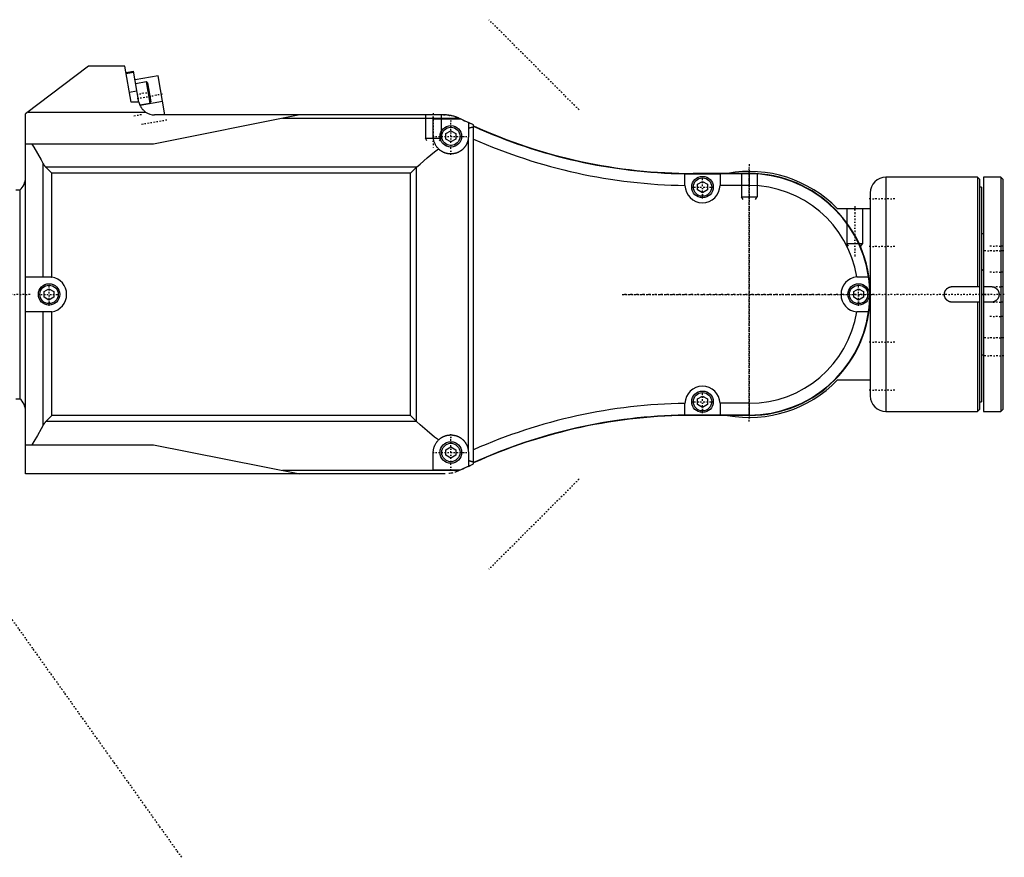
# Model space of a CAD drawing. Extents: x -202 to 415, y -1 to 644.
# Tile 3 of 3: x 163 to 415, y 426 to 640. Entities that reach past the tile are written whole.
import ezdxf

# ---------------------------------------------------------------- set-up
doc = ezdxf.new("R2010")
doc.units = 0
doc.linetypes.add('CENTER', pattern=[1.5, 0.45, -0.5, 0.05, -0.5])
for name, color, linetype in [('AM_0', 7, 'CONTINUOUS'), ('AM_10', 7, 'CONTINUOUS'), ('AM_7', 7, 'CENTER')]:
    doc.layers.add(name, color=color, linetype=linetype)

msp = doc.modelspace()

# ---------------------------------------------------------------- linework, layer by layer
at = {"layer": 'AM_0', "color": 7, "linetype": 'CONTINUOUS'}
for p, q in [((180.63, 628.5), (164.5, 616.24)), ((189.91, 628.5), (180.63, 628.5)), ((191.55, 619.23), (189.91, 628.5)), ((190.21, 626.82), (192.17, 627.16)), ((190.25, 626.6), (192.21, 626.94)), ((193.57, 619.23), (192.17, 627.16)), ((198.47, 626), (192.56, 624.96)), ((200.23, 616), (198.47, 626)), ((195.39, 624.43), (192.73, 623.96)), ((195.74, 624.19), (195.39, 624.43)), ((195.39, 624.43), (196.35, 619.01)), ((195.74, 624.19), (196.59, 619.36)), ((191.09, 621.83), (193.05, 622.18)), ((193.63, 619.23), (191.55, 619.23)), ((193.82, 618.57), (196.35, 619.01)), ((199.63, 619.41), (193.89, 618.39)), ((196.35, 619.01), (196.59, 619.36)), ((164.5, 524), (164.5, 616.24)), ((165.15, 616.73), (195.25, 616.73)), ((234.81, 616), (197.31, 608.5)), ((271.62, 616), (197.56, 616)), ((275.75, 615.11), (230.38, 615.11)), ((269, 615.01), (276, 615.01)), ((269, 610.5), (269, 615.01)), ((275.49, 615.22), (276.07, 614.98)), ((276.07, 614.98), (278.5, 613.83)), ((279.33, 613.44), (278, 614.06)), ((278, 614.06), (278, 610.5)), ((279.33, 526.56), (279.33, 613.44)), ((272.25, 611.22), (273.5, 611.94)), ((272.25, 609.78), (272.25, 611.22)), ((273.5, 611.94), (274.75, 611.22)), ((274.75, 611.22), (274.75, 609.78)), ((197.31, 608.5), (164.5, 608.5)), ((273.5, 609.06), (272.25, 609.78)), ((274.75, 609.78), (273.5, 609.06)), ((277.94, 609.74), (277.94, 530.26)), ((168.94, 603.63), (168.94, 574.5)), ((264.71, 602.59), (169.69, 602.59)), ((169.69, 602.59), (171.22, 601.06)), ((263.18, 601.06), (171.22, 601.06)), ((171.22, 574.45), (171.22, 601.06)), ((263.18, 601.06), (264.62, 602.5)), ((263.18, 538.94), (263.18, 601.06)), ((264.62, 602.5), (264.62, 537.5)), ((333.5, 597.92), (333.5, 600.92)), ((335.57, 601), (335.57, 600.91)), ((350, 601), (335.57, 601)), ((335.57, 600.91), (342.5, 600.91)), ((342.5, 600.91), (342.5, 597.9)), ((350, 600.9), (342.5, 600.9)), ((350, 601), (350, 597.9)), ((336.75, 598.22), (338, 598.94)), ((336.75, 596.78), (336.75, 598.22)), ((338, 598.94), (339.25, 598.22)), ((339.25, 598.22), (339.25, 596.78)), ((408.5, 600), (385, 600)), ((385, 600), (385, 540)), ((409, 599.5), (408.5, 600)), ((408.5, 600), (408.5, 572)), ((409, 599.5), (409, 540.5)), ((414.5, 600), (410, 600)), ((410, 600), (410, 540)), ((415, 599.5), (414.5, 600)), ((414.5, 600), (414.5, 540)), ((415, 599.5), (415, 540.5)), ((163, 596.75), (162, 596.75)), ((163, 596.75), (163, 543.25)), ((338, 596.06), (336.75, 596.78)), ((339.25, 596.78), (338, 596.06)), ((350, 597.9), (342.5, 597.9)), ((381, 596), (381, 544)), ((409.5, 597.5), (409, 597.5)), ((409.5, 597.5), (409.5, 542.5)), ((372.54, 592), (381, 592)), ((410, 585.5), (409.5, 585.5)), ((410, 576.5), (409.5, 576)), ((164.5, 574.5), (170.53, 574.5)), ((378, 574.5), (380.58, 574.5)), ((169.25, 570.72), (170.5, 571.44)), ((169.25, 569.28), (169.25, 570.72)), ((170.5, 571.44), (171.75, 570.72)), ((171.75, 570.72), (171.75, 569.28)), ((376.75, 570.72), (378, 571.44)), ((376.75, 569.28), (376.75, 570.72)), ((378, 571.44), (379.25, 570.72)), ((379.25, 570.72), (379.25, 569.28)), ((402, 572), (409, 572)), ((410, 572), (412, 572)), ((170.5, 568.56), (169.25, 569.28)), ((171.75, 569.28), (170.5, 568.56)), ((378, 568.56), (376.75, 569.28)), ((379.25, 569.28), (378, 568.56)), ((409, 568), (402, 568)), ((408.5, 568), (408.5, 540)), ((412, 568), (410, 568)), ((170.53, 565.5), (164.5, 565.5)), ((168.94, 565.5), (168.94, 536.37)), ((171.22, 538.94), (171.22, 565.55)), ((380.58, 565.5), (378, 565.5)), ((409.5, 554.5), (410, 554.5)), ((381, 548), (372.54, 548)), ((162, 543.25), (163, 543.25)), ((336.75, 543.22), (338, 543.94)), ((336.75, 541.78), (336.75, 543.22)), ((338, 543.94), (339.25, 543.22)), ((339.25, 543.22), (339.25, 541.78)), ((333.5, 539.08), (333.5, 542.08)), ((338, 541.06), (336.75, 541.78)), ((339.25, 541.78), (338, 541.06)), ((350, 542.1), (342.5, 542.1)), ((342.5, 542.1), (342.5, 539.09)), ((350, 542.1), (350, 539)), ((408.5, 540), (409, 540.5)), ((409, 542.5), (409.5, 542.5)), ((414.5, 540), (415, 540.5)), ((171.22, 538.94), (169.69, 537.41)), ((263.18, 538.94), (171.22, 538.94)), ((264.62, 537.5), (263.18, 538.94)), ((335.57, 539.09), (335.57, 539)), ((342.5, 539.09), (335.57, 539.09)), ((350, 539), (335.57, 539)), ((350, 539.1), (342.5, 539.1)), ((385, 540), (408.5, 540)), ((410, 540), (414.5, 540)), ((264.71, 537.41), (169.69, 537.41)), ((164.5, 531.5), (197.31, 531.5)), ((197.31, 531.5), (234.81, 524)), ((272.25, 530.22), (273.5, 530.94)), ((272.25, 528.78), (272.25, 530.22)), ((273.5, 530.94), (274.75, 530.22)), ((274.75, 530.22), (274.75, 528.78)), ((269, 524.99), (269, 529.5)), ((273.5, 528.06), (272.25, 528.78)), ((274.75, 528.78), (273.5, 528.06)), ((278, 529.5), (278, 525.94)), ((276, 524.99), (269, 524.99)), ((276.07, 525.02), (275.49, 524.78)), ((278.48, 526.16), (276.07, 525.02)), ((278, 525.94), (279.33, 526.56)), ((271.62, 524), (164.5, 524)), ((275.75, 524.89), (230.38, 524.89))]:
    msp.add_line(p, q, dxfattribs=at)
for points in [[(195.25, 616.73, 0), (195.17, 616.79, 0), (195.02, 616.91, 0), (194.88, 617.03, 0), (194.81, 617.09, 0), (194.75, 617.15, 0), (194.62, 617.28, 0), (194.51, 617.41, 0), (194.4, 617.55, 0), (194.29, 617.69, 0), (194.2, 617.83, 0), (194.15, 617.9, 0), (194.11, 617.97, 0), (194.03, 618.12, 0), (193.95, 618.26, 0), (193.88, 618.41, 0), (193.82, 618.56, 0), (193.77, 618.71, 0), (193.74, 618.79, 0), (193.72, 618.86, 0), (193.68, 619.01, 0), (193.65, 619.16, 0), (193.63, 619.23, 0)], [(275.49, 615.22, 0), (275.39, 615.26, 0), (275.18, 615.35, 0), (274.96, 615.43, 0), (274.86, 615.46, 0), (274.75, 615.5, 0), (274.53, 615.57, 0), (274.31, 615.63, 0), (274.1, 615.69, 0), (273.88, 615.74, 0), (273.66, 615.79, 0), (273.55, 615.81, 0), (273.44, 615.83, 0), (273.22, 615.87, 0), (273, 615.9, 0), (272.78, 615.93, 0), (272.57, 615.96, 0), (272.35, 615.97, 0), (272.25, 615.98, 0), (272.14, 615.99, 0), (271.93, 616, 0), (271.73, 616, 0), (271.62, 616, 0)], [(271.62, 616, 0), (271.7, 616, 0), (271.85, 616, 0), (272, 615.99, 0), (272.08, 615.99, 0)], [(272.92, 615.92, 0), (272.97, 615.91, 0), (273.08, 615.89, 0), (273.18, 615.88, 0), (273.23, 615.87, 0)], [(274.52, 615.57, 0), (274.68, 615.52, 0), (275.01, 615.41, 0), (275.33, 615.29, 0), (275.49, 615.22, 0)], [(278, 612.52, 0), (278.03, 612.54, 0), (278.1, 612.58, 0), (278.17, 612.61, 0), (278.2, 612.63, 0), (278.24, 612.64, 0), (278.31, 612.67, 0), (278.38, 612.7, 0), (278.45, 612.73, 0), (278.52, 612.76, 0), (278.6, 612.78, 0), (278.63, 612.79, 0), (278.67, 612.8, 0), (278.75, 612.82, 0), (278.82, 612.84, 0), (278.9, 612.85, 0), (278.98, 612.86, 0), (279.06, 612.87, 0), (279.1, 612.88, 0), (279.13, 612.88, 0), (279.21, 612.89, 0), (279.29, 612.89, 0), (279.33, 612.89, 0)], [(166.1, 608.5, 0), (166.6, 607.71, 0), (167.57, 606.11, 0), (168.49, 604.47, 0), (168.94, 603.63, 0)], [(270.34, 607.29, 0), (270.27, 607.37, 0), (270.13, 607.52, 0), (269.99, 607.68, 0), (269.93, 607.76, 0), (269.87, 607.84, 0), (269.75, 608.01, 0), (269.64, 608.19, 0), (269.54, 608.36, 0), (269.45, 608.55, 0), (269.36, 608.73, 0), (269.32, 608.82, 0), (269.29, 608.92, 0), (269.22, 609.1, 0), (269.17, 609.29, 0), (269.12, 609.48, 0), (269.08, 609.67, 0), (269.05, 609.86, 0), (269.03, 609.95, 0), (269.02, 610.04, 0), (269.01, 610.23, 0), (269, 610.41, 0), (269, 610.5, 0)], [(277.94, 609.74, 0), (277.93, 609.69, 0), (277.91, 609.61, 0), (277.89, 609.52, 0), (277.88, 609.47, 0), (277.87, 609.43, 0), (277.85, 609.34, 0), (277.82, 609.25, 0), (277.8, 609.17, 0), (277.77, 609.08, 0), (277.74, 608.99, 0), (277.72, 608.95, 0), (277.71, 608.91, 0), (277.68, 608.82, 0), (277.64, 608.74, 0), (277.61, 608.66, 0), (277.57, 608.57, 0), (277.53, 608.49, 0), (277.51, 608.45, 0), (277.49, 608.41, 0), (277.44, 608.33, 0), (277.4, 608.25, 0), (277.38, 608.21, 0), (277.35, 608.17, 0), (277.3, 608.1, 0), (277.26, 608.02, 0), (277.23, 607.98, 0), (277.2, 607.95, 0), (277.15, 607.87, 0), (277.1, 607.8, 0), (277.04, 607.73, 0), (276.99, 607.66, 0), (276.93, 607.59, 0), (276.9, 607.55, 0), (276.87, 607.52, 0), (276.81, 607.45, 0), (276.75, 607.38, 0), (276.68, 607.32, 0), (276.62, 607.25, 0), (276.55, 607.19, 0), (276.52, 607.16, 0), (276.48, 607.13, 0), (276.42, 607.07, 0), (276.35, 607.01, 0), (276.28, 606.96, 0), (276.2, 606.9, 0), (276.13, 606.85, 0), (276.09, 606.82, 0), (276.06, 606.8, 0), (275.98, 606.75, 0), (275.9, 606.7, 0), (275.83, 606.65, 0), (275.75, 606.6, 0), (275.67, 606.56, 0), (275.63, 606.54, 0), (275.59, 606.51, 0), (275.51, 606.47, 0), (275.43, 606.43, 0), (275.34, 606.4, 0), (275.26, 606.36, 0), (275.18, 606.32, 0), (275.14, 606.31, 0), (275.09, 606.29, 0), (275.01, 606.26, 0), (274.92, 606.23, 0), (274.88, 606.22, 0), (274.84, 606.2, 0), (274.75, 606.18, 0), (274.66, 606.15, 0), (274.62, 606.14, 0), (274.57, 606.13, 0), (274.48, 606.11, 0), (274.4, 606.09, 0), (274.31, 606.07, 0), (274.22, 606.06, 0), (274.13, 606.04, 0), (274.08, 606.04, 0), (274.04, 606.03, 0), (273.95, 606.02, 0), (273.86, 606.01, 0), (273.77, 606.01, 0), (273.68, 606, 0), (273.58, 606, 0), (273.54, 606, 0), (273.49, 606, 0), (273.4, 606, 0), (273.31, 606, 0), (273.22, 606.01, 0), (273.13, 606.02, 0), (273.04, 606.02, 0), (273, 606.03, 0), (272.95, 606.03, 0), (272.86, 606.05, 0), (272.77, 606.06, 0), (272.68, 606.08, 0), (272.59, 606.09, 0), (272.5, 606.11, 0), (272.46, 606.12, 0), (272.42, 606.13, 0), (272.33, 606.16, 0), (272.24, 606.18, 0), (272.15, 606.21, 0), (272.07, 606.23, 0), (271.98, 606.26, 0), (271.94, 606.28, 0), (271.9, 606.3, 0), (271.81, 606.33, 0), (271.73, 606.36, 0), (271.69, 606.38, 0), (271.64, 606.4, 0), (271.56, 606.44, 0), (271.48, 606.48, 0), (271.44, 606.5, 0), (271.4, 606.52, 0), (271.32, 606.56, 0), (271.24, 606.61, 0), (271.16, 606.65, 0), (271.09, 606.7, 0), (271.01, 606.75, 0), (270.97, 606.78, 0), (270.93, 606.8, 0), (270.86, 606.86, 0), (270.79, 606.91, 0), (270.72, 606.96, 0), (270.65, 607.02, 0), (270.58, 607.08, 0), (270.54, 607.11, 0), (270.51, 607.14, 0), (270.44, 607.2, 0), (270.37, 607.26, 0), (270.34, 607.29, 0)], [(278, 610.5, 0), (278, 610.37, 0), (277.98, 610.12, 0), (277.96, 609.87, 0), (277.94, 609.74, 0)], [(264.71, 602.59, 0), (265.6, 603.39, 0), (267.43, 604.98, 0), (269.35, 606.53, 0), (270.34, 607.29, 0)], [(168.94, 603.63, 0), (168.96, 603.6, 0), (168.99, 603.54, 0), (169.03, 603.48, 0), (169.05, 603.45, 0), (169.06, 603.42, 0), (169.1, 603.35, 0), (169.14, 603.29, 0), (169.18, 603.23, 0), (169.22, 603.18, 0), (169.26, 603.12, 0), (169.28, 603.09, 0), (169.3, 603.06, 0), (169.34, 603, 0), (169.38, 602.95, 0), (169.42, 602.89, 0), (169.47, 602.83, 0), (169.52, 602.78, 0), (169.54, 602.75, 0), (169.57, 602.72, 0), (169.62, 602.67, 0), (169.67, 602.61, 0), (169.69, 602.59, 0)], [(264.62, 602.5, 0), (264.63, 602.51, 0), (264.67, 602.54, 0), (264.7, 602.57, 0), (264.71, 602.59, 0)], [(350, 601, 0), (350.01, 601, 0), (350.04, 601, 0), (350.07, 601, 0), (350.08, 601, 0), (350.1, 601, 0), (350.12, 601, 0), (350.15, 601, 0), (350.18, 601, 0), (350.21, 601, 0), (350.24, 601, 0), (350.25, 601, 0), (350.27, 601, 0), (350.29, 601, 0), (350.32, 601, 0), (350.35, 601, 0), (350.38, 601, 0), (350.41, 601, 0), (350.42, 601, 0), (350.43, 601, 0), (350.46, 601, 0), (350.49, 601, 0), (350.5, 601, 0), (350.52, 601, 0), (350.55, 601, 0), (350.57, 600.99, 0), (350.59, 600.99, 0), (350.6, 600.99, 0), (350.63, 600.99, 0), (350.66, 600.99, 0), (350.68, 600.99, 0), (350.71, 600.99, 0), (350.74, 600.99, 0), (350.75, 600.99, 0), (350.76, 600.99, 0), (350.79, 600.99, 0), (350.82, 600.99, 0), (350.84, 600.99, 0), (350.87, 600.99, 0), (350.89, 600.99, 0), (350.91, 600.99, 0), (350.92, 600.99, 0), (350.95, 600.99, 0), (350.97, 600.98, 0), (351, 600.98, 0), (351.02, 600.98, 0), (351.04, 600.98, 0), (351.06, 600.98, 0), (351.07, 600.98, 0), (351.09, 600.98, 0), (351.12, 600.98, 0), (351.14, 600.98, 0), (351.16, 600.98, 0), (351.18, 600.98, 0), (351.19, 600.98, 0), (351.21, 600.98, 0), (351.23, 600.98, 0), (351.25, 600.97, 0), (351.27, 600.97, 0), (351.29, 600.97, 0), (351.31, 600.97, 0), (351.32, 600.97, 0), (351.33, 600.97, 0), (351.35, 600.97, 0), (351.37, 600.97, 0), (351.38, 600.97, 0), (351.39, 600.97, 0), (351.41, 600.97, 0), (351.43, 600.97, 0), (351.44, 600.97, 0), (351.45, 600.97, 0), (351.46, 600.97, 0), (351.48, 600.96, 0), (351.5, 600.96, 0), (351.52, 600.96, 0), (351.53, 600.96, 0), (351.54, 600.96, 0), (351.55, 600.96, 0), (351.57, 600.96, 0), (351.58, 600.96, 0), (351.6, 600.96, 0), (351.62, 600.96, 0), (351.63, 600.96, 0), (351.64, 600.96, 0), (351.65, 600.96, 0), (351.66, 600.96, 0), (351.68, 600.95, 0), (351.69, 600.95, 0), (351.7, 600.95, 0), (351.72, 600.95, 0), (351.72, 600.95, 0), (351.73, 600.95, 0), (351.74, 600.95, 0), (351.75, 600.95, 0), (351.77, 600.95, 0), (351.78, 600.95, 0), (351.79, 600.95, 0), (351.79, 600.95, 0), (351.8, 600.95, 0), (351.81, 600.95, 0), (351.82, 600.95, 0), (351.83, 600.95, 0), (351.84, 600.95, 0), (351.85, 600.94, 0), (351.85, 600.94, 0), (351.86, 600.94, 0), (351.86, 600.94, 0), (351.87, 600.94, 0), (351.88, 600.94, 0), (351.88, 600.94, 0), (351.89, 600.94, 0), (351.89, 600.94, 0), (351.9, 600.94, 0), (351.9, 600.94, 0), (351.9, 600.94, 0), (351.91, 600.94, 0), (351.91, 600.94, 0), (351.92, 600.94, 0), (351.92, 600.94, 0), (351.92, 600.94, 0), (351.93, 600.94, 0), (351.93, 600.94, 0), (351.93, 600.94, 0), (351.93, 600.94, 0), (351.94, 600.94, 0), (351.94, 600.94, 0), (351.94, 600.94, 0), (351.94, 600.94, 0), (351.94, 600.94, 0), (351.94, 600.94, 0), (351.94, 600.94, 0)], [(170.53, 574.5, 0), (170.55, 574.5, 0), (170.59, 574.5, 0), (170.63, 574.5, 0), (170.65, 574.5, 0), (170.67, 574.5, 0), (170.7, 574.5, 0), (170.74, 574.49, 0), (170.78, 574.49, 0), (170.82, 574.49, 0), (170.86, 574.49, 0), (170.88, 574.49, 0), (170.9, 574.48, 0), (170.94, 574.48, 0), (170.97, 574.48, 0), (171.01, 574.47, 0), (171.05, 574.47, 0), (171.09, 574.47, 0), (171.11, 574.46, 0), (171.13, 574.46, 0), (171.17, 574.45, 0), (171.2, 574.45, 0), (171.22, 574.45, 0)], [(377.54, 574.48, 0), (377.62, 574.48, 0), (377.77, 574.49, 0), (377.92, 574.5, 0), (378, 574.5, 0)], [(400, 570, 0), (400, 570.01, 0), (400, 570.04, 0), (400, 570.07, 0), (400, 570.08, 0), (400, 570.1, 0), (400, 570.13, 0), (400.01, 570.16, 0), (400.01, 570.18, 0), (400.01, 570.21, 0), (400.01, 570.24, 0), (400.02, 570.26, 0), (400.02, 570.27, 0), (400.02, 570.3, 0), (400.03, 570.33, 0), (400.03, 570.36, 0), (400.04, 570.38, 0), (400.04, 570.41, 0), (400.05, 570.43, 0), (400.05, 570.44, 0), (400.06, 570.47, 0), (400.06, 570.5, 0), (400.07, 570.51, 0), (400.07, 570.53, 0), (400.08, 570.56, 0), (400.09, 570.58, 0), (400.09, 570.6, 0), (400.1, 570.61, 0), (400.11, 570.64, 0), (400.12, 570.67, 0), (400.13, 570.7, 0), (400.14, 570.72, 0), (400.15, 570.75, 0), (400.15, 570.77, 0), (400.16, 570.78, 0), (400.17, 570.81, 0), (400.18, 570.83, 0), (400.19, 570.86, 0), (400.21, 570.89, 0), (400.22, 570.91, 0), (400.23, 570.93, 0), (400.23, 570.94, 0), (400.25, 570.97, 0), (400.26, 570.99, 0), (400.28, 571.02, 0), (400.29, 571.04, 0), (400.31, 571.07, 0), (400.32, 571.08, 0), (400.32, 571.09, 0), (400.34, 571.12, 0), (400.36, 571.14, 0), (400.37, 571.16, 0), (400.39, 571.19, 0), (400.41, 571.21, 0), (400.42, 571.22, 0), (400.43, 571.23, 0), (400.44, 571.26, 0), (400.46, 571.28, 0), (400.48, 571.3, 0), (400.5, 571.32, 0), (400.52, 571.34, 0), (400.53, 571.35, 0), (400.54, 571.36, 0), (400.56, 571.38, 0), (400.58, 571.4, 0), (400.59, 571.41, 0), (400.6, 571.42, 0), (400.62, 571.44, 0), (400.64, 571.46, 0), (400.65, 571.47, 0), (400.66, 571.48, 0), (400.68, 571.5, 0), (400.7, 571.52, 0), (400.72, 571.54, 0), (400.74, 571.56, 0), (400.77, 571.57, 0), (400.78, 571.58, 0), (400.79, 571.59, 0), (400.81, 571.61, 0), (400.84, 571.63, 0), (400.86, 571.64, 0), (400.88, 571.66, 0), (400.91, 571.68, 0), (400.92, 571.68, 0), (400.93, 571.69, 0), (400.96, 571.71, 0), (400.98, 571.72, 0), (401.01, 571.74, 0), (401.03, 571.75, 0), (401.06, 571.77, 0), (401.07, 571.77, 0), (401.09, 571.78, 0), (401.11, 571.79, 0), (401.14, 571.81, 0), (401.17, 571.82, 0), (401.19, 571.83, 0), (401.22, 571.84, 0), (401.23, 571.85, 0), (401.25, 571.85, 0), (401.28, 571.86, 0), (401.3, 571.87, 0), (401.33, 571.88, 0), (401.36, 571.89, 0), (401.39, 571.9, 0), (401.4, 571.91, 0), (401.42, 571.91, 0), (401.44, 571.92, 0), (401.47, 571.93, 0), (401.49, 571.93, 0), (401.5, 571.94, 0), (401.53, 571.94, 0), (401.56, 571.95, 0), (401.57, 571.95, 0), (401.59, 571.96, 0), (401.62, 571.96, 0), (401.64, 571.97, 0), (401.67, 571.97, 0), (401.7, 571.98, 0), (401.73, 571.98, 0), (401.74, 571.98, 0), (401.76, 571.99, 0), (401.79, 571.99, 0), (401.82, 571.99, 0), (401.84, 571.99, 0), (401.87, 572, 0), (401.9, 572, 0), (401.92, 572, 0), (401.93, 572, 0), (401.96, 572, 0), (401.99, 572, 0), (402, 572, 0)], [(412, 572, 0), (412.03, 572, 0), (412.08, 572, 0), (412.14, 572, 0), (412.17, 571.99, 0), (412.2, 571.99, 0), (412.26, 571.98, 0), (412.31, 571.98, 0), (412.37, 571.97, 0), (412.43, 571.95, 0), (412.48, 571.94, 0), (412.51, 571.93, 0), (412.54, 571.93, 0), (412.6, 571.91, 0), (412.65, 571.89, 0), (412.71, 571.87, 0), (412.77, 571.85, 0), (412.82, 571.82, 0), (412.85, 571.81, 0), (412.87, 571.8, 0), (412.93, 571.77, 0), (412.98, 571.74, 0), (413, 571.73, 0), (413.03, 571.71, 0), (413.08, 571.68, 0), (413.13, 571.65, 0), (413.15, 571.63, 0), (413.18, 571.62, 0), (413.22, 571.58, 0), (413.27, 571.55, 0), (413.31, 571.51, 0), (413.35, 571.47, 0), (413.39, 571.43, 0), (413.41, 571.41, 0), (413.43, 571.39, 0), (413.47, 571.35, 0), (413.51, 571.31, 0), (413.55, 571.27, 0), (413.58, 571.22, 0), (413.62, 571.18, 0), (413.63, 571.15, 0), (413.65, 571.13, 0), (413.68, 571.08, 0), (413.71, 571.03, 0), (413.74, 570.98, 0), (413.77, 570.93, 0), (413.8, 570.87, 0), (413.81, 570.85, 0), (413.82, 570.82, 0), (413.85, 570.77, 0), (413.87, 570.71, 0), (413.89, 570.65, 0), (413.91, 570.6, 0), (413.93, 570.54, 0), (413.93, 570.51, 0), (413.94, 570.48, 0), (413.95, 570.43, 0), (413.97, 570.37, 0), (413.98, 570.31, 0), (413.98, 570.26, 0), (413.99, 570.2, 0), (413.99, 570.17, 0), (414, 570.14, 0), (414, 570.08, 0), (414, 570.03, 0), (414, 570, 0), (414, 569.97, 0), (414, 569.92, 0), (414, 569.86, 0), (413.99, 569.83, 0), (413.99, 569.8, 0), (413.98, 569.74, 0), (413.98, 569.69, 0), (413.97, 569.63, 0), (413.95, 569.57, 0), (413.94, 569.52, 0), (413.93, 569.49, 0), (413.93, 569.46, 0), (413.91, 569.4, 0), (413.89, 569.35, 0), (413.87, 569.29, 0), (413.85, 569.23, 0), (413.82, 569.18, 0), (413.81, 569.15, 0), (413.8, 569.13, 0), (413.77, 569.07, 0), (413.74, 569.02, 0), (413.71, 568.97, 0), (413.68, 568.92, 0), (413.65, 568.87, 0), (413.63, 568.85, 0), (413.62, 568.82, 0), (413.58, 568.78, 0), (413.55, 568.73, 0), (413.51, 568.69, 0), (413.47, 568.65, 0), (413.43, 568.61, 0), (413.41, 568.59, 0), (413.39, 568.57, 0), (413.35, 568.53, 0), (413.31, 568.49, 0), (413.27, 568.45, 0), (413.22, 568.42, 0), (413.18, 568.38, 0), (413.15, 568.37, 0), (413.13, 568.35, 0), (413.08, 568.32, 0), (413.03, 568.29, 0), (413, 568.27, 0), (412.98, 568.26, 0), (412.93, 568.23, 0), (412.87, 568.2, 0), (412.85, 568.19, 0), (412.82, 568.18, 0), (412.77, 568.15, 0), (412.71, 568.13, 0), (412.65, 568.11, 0), (412.6, 568.09, 0), (412.54, 568.07, 0), (412.51, 568.07, 0), (412.48, 568.06, 0), (412.43, 568.05, 0), (412.37, 568.03, 0), (412.31, 568.02, 0), (412.26, 568.02, 0), (412.2, 568.01, 0), (412.17, 568.01, 0), (412.14, 568, 0), (412.08, 568, 0), (412.03, 568, 0), (412, 568, 0)], [(402, 568, 0), (401.99, 568, 0), (401.96, 568, 0), (401.93, 568, 0), (401.92, 568, 0), (401.9, 568, 0), (401.87, 568, 0), (401.84, 568.01, 0), (401.82, 568.01, 0), (401.79, 568.01, 0), (401.76, 568.01, 0), (401.74, 568.02, 0), (401.73, 568.02, 0), (401.7, 568.02, 0), (401.67, 568.03, 0), (401.64, 568.03, 0), (401.62, 568.04, 0), (401.59, 568.04, 0), (401.57, 568.05, 0), (401.56, 568.05, 0), (401.53, 568.06, 0), (401.5, 568.06, 0), (401.49, 568.07, 0), (401.47, 568.07, 0), (401.44, 568.08, 0), (401.42, 568.09, 0), (401.4, 568.09, 0), (401.39, 568.1, 0), (401.36, 568.11, 0), (401.33, 568.12, 0), (401.3, 568.13, 0), (401.28, 568.14, 0), (401.25, 568.15, 0), (401.23, 568.15, 0), (401.22, 568.16, 0), (401.19, 568.17, 0), (401.17, 568.18, 0), (401.14, 568.19, 0), (401.11, 568.21, 0), (401.09, 568.22, 0), (401.07, 568.23, 0), (401.06, 568.23, 0), (401.03, 568.25, 0), (401.01, 568.26, 0), (400.98, 568.28, 0), (400.96, 568.29, 0), (400.93, 568.31, 0), (400.92, 568.32, 0), (400.91, 568.32, 0), (400.88, 568.34, 0), (400.86, 568.36, 0), (400.84, 568.37, 0), (400.81, 568.39, 0), (400.79, 568.41, 0), (400.78, 568.42, 0), (400.77, 568.43, 0), (400.74, 568.44, 0), (400.72, 568.46, 0), (400.7, 568.48, 0), (400.68, 568.5, 0), (400.66, 568.52, 0), (400.65, 568.53, 0), (400.64, 568.54, 0), (400.62, 568.56, 0), (400.6, 568.58, 0), (400.59, 568.59, 0), (400.58, 568.6, 0), (400.56, 568.62, 0), (400.54, 568.64, 0), (400.53, 568.65, 0), (400.52, 568.66, 0), (400.5, 568.68, 0), (400.48, 568.7, 0), (400.46, 568.72, 0), (400.44, 568.74, 0), (400.43, 568.77, 0), (400.42, 568.78, 0), (400.41, 568.79, 0), (400.39, 568.81, 0), (400.37, 568.84, 0), (400.36, 568.86, 0), (400.34, 568.88, 0), (400.32, 568.91, 0), (400.32, 568.92, 0), (400.31, 568.93, 0), (400.29, 568.96, 0), (400.28, 568.98, 0), (400.26, 569.01, 0), (400.25, 569.03, 0), (400.23, 569.06, 0), (400.23, 569.07, 0), (400.22, 569.09, 0), (400.21, 569.11, 0), (400.19, 569.14, 0), (400.18, 569.17, 0), (400.17, 569.19, 0), (400.16, 569.22, 0), (400.15, 569.23, 0), (400.15, 569.25, 0), (400.14, 569.28, 0), (400.13, 569.3, 0), (400.12, 569.33, 0), (400.11, 569.36, 0), (400.1, 569.39, 0), (400.09, 569.4, 0), (400.09, 569.42, 0), (400.08, 569.44, 0), (400.07, 569.47, 0), (400.07, 569.49, 0), (400.06, 569.5, 0), (400.06, 569.53, 0), (400.05, 569.56, 0), (400.05, 569.57, 0), (400.04, 569.59, 0), (400.04, 569.62, 0), (400.03, 569.64, 0), (400.03, 569.67, 0), (400.02, 569.7, 0), (400.02, 569.73, 0), (400.02, 569.74, 0), (400.01, 569.76, 0), (400.01, 569.79, 0), (400.01, 569.82, 0), (400.01, 569.84, 0), (400, 569.87, 0), (400, 569.9, 0), (400, 569.92, 0), (400, 569.93, 0), (400, 569.96, 0), (400, 569.99, 0), (400, 570, 0)], [(171.22, 565.55, 0), (171.2, 565.55, 0), (171.17, 565.55, 0), (171.13, 565.54, 0), (171.11, 565.54, 0), (171.09, 565.53, 0), (171.05, 565.53, 0), (171.01, 565.53, 0), (170.97, 565.52, 0), (170.94, 565.52, 0), (170.9, 565.52, 0), (170.88, 565.51, 0), (170.86, 565.51, 0), (170.82, 565.51, 0), (170.78, 565.51, 0), (170.74, 565.51, 0), (170.7, 565.5, 0), (170.67, 565.5, 0), (170.65, 565.5, 0), (170.63, 565.5, 0), (170.59, 565.5, 0), (170.55, 565.5, 0), (170.53, 565.5, 0)], [(378, 565.5, 0), (377.92, 565.5, 0), (377.77, 565.51, 0), (377.62, 565.52, 0), (377.54, 565.52, 0)], [(168.94, 536.37, 0), (168.49, 535.53, 0), (167.57, 533.89, 0), (166.6, 532.29, 0), (166.1, 531.5, 0)], [(169.69, 537.41, 0), (169.67, 537.39, 0), (169.62, 537.33, 0), (169.57, 537.28, 0), (169.54, 537.25, 0), (169.52, 537.22, 0), (169.47, 537.17, 0), (169.42, 537.11, 0), (169.38, 537.05, 0), (169.34, 537, 0), (169.3, 536.94, 0), (169.28, 536.91, 0), (169.26, 536.88, 0), (169.22, 536.82, 0), (169.18, 536.77, 0), (169.14, 536.71, 0), (169.1, 536.65, 0), (169.06, 536.58, 0), (169.05, 536.55, 0), (169.03, 536.52, 0), (168.99, 536.46, 0), (168.96, 536.4, 0), (168.94, 536.37, 0)], [(264.71, 537.41, 0), (264.7, 537.43, 0), (264.67, 537.46, 0), (264.63, 537.49, 0), (264.62, 537.5, 0)], [(270.34, 532.71, 0), (269.35, 533.47, 0), (267.43, 535.02, 0), (265.6, 536.61, 0), (264.71, 537.41, 0)], [(269, 529.5, 0), (269, 529.59, 0), (269.01, 529.77, 0), (269.02, 529.96, 0), (269.03, 530.05, 0), (269.05, 530.14, 0), (269.08, 530.33, 0), (269.12, 530.52, 0), (269.17, 530.71, 0), (269.22, 530.9, 0), (269.29, 531.08, 0), (269.32, 531.18, 0), (269.36, 531.27, 0), (269.45, 531.45, 0), (269.54, 531.64, 0), (269.64, 531.81, 0), (269.75, 531.99, 0), (269.87, 532.16, 0), (269.93, 532.24, 0), (269.99, 532.32, 0), (270.13, 532.48, 0), (270.27, 532.63, 0), (270.34, 532.71, 0)], [(270.34, 532.71, 0), (270.37, 532.74, 0), (270.44, 532.8, 0), (270.51, 532.86, 0), (270.54, 532.89, 0), (270.58, 532.92, 0), (270.65, 532.98, 0), (270.72, 533.04, 0), (270.79, 533.09, 0), (270.86, 533.14, 0), (270.93, 533.2, 0), (270.97, 533.22, 0), (271.01, 533.25, 0), (271.09, 533.3, 0), (271.16, 533.35, 0), (271.24, 533.39, 0), (271.32, 533.44, 0), (271.4, 533.48, 0), (271.44, 533.5, 0), (271.48, 533.52, 0), (271.56, 533.56, 0), (271.64, 533.6, 0), (271.69, 533.62, 0), (271.73, 533.64, 0), (271.81, 533.67, 0), (271.9, 533.7, 0), (271.94, 533.72, 0), (271.98, 533.74, 0), (272.07, 533.77, 0), (272.15, 533.79, 0), (272.24, 533.82, 0), (272.33, 533.84, 0), (272.42, 533.87, 0), (272.46, 533.88, 0), (272.5, 533.89, 0), (272.59, 533.91, 0), (272.68, 533.92, 0), (272.77, 533.94, 0), (272.86, 533.95, 0), (272.95, 533.97, 0), (273, 533.97, 0), (273.04, 533.98, 0), (273.13, 533.98, 0), (273.22, 533.99, 0), (273.31, 534, 0), (273.4, 534, 0), (273.49, 534, 0), (273.54, 534, 0), (273.58, 534, 0), (273.68, 534, 0), (273.77, 533.99, 0), (273.86, 533.99, 0), (273.95, 533.98, 0), (274.04, 533.97, 0), (274.08, 533.96, 0), (274.13, 533.96, 0), (274.22, 533.94, 0), (274.31, 533.93, 0), (274.4, 533.91, 0), (274.48, 533.89, 0), (274.57, 533.87, 0), (274.62, 533.86, 0), (274.66, 533.85, 0), (274.75, 533.82, 0), (274.84, 533.8, 0), (274.88, 533.78, 0), (274.92, 533.77, 0), (275.01, 533.74, 0), (275.09, 533.71, 0), (275.14, 533.69, 0), (275.18, 533.68, 0), (275.26, 533.64, 0), (275.34, 533.6, 0), (275.43, 533.57, 0), (275.51, 533.53, 0), (275.59, 533.49, 0), (275.63, 533.46, 0), (275.67, 533.44, 0), (275.75, 533.4, 0), (275.83, 533.35, 0), (275.9, 533.3, 0), (275.98, 533.25, 0), (276.06, 533.2, 0), (276.09, 533.18, 0), (276.13, 533.15, 0), (276.2, 533.1, 0), (276.28, 533.04, 0), (276.35, 532.99, 0), (276.42, 532.93, 0), (276.48, 532.87, 0), (276.52, 532.84, 0), (276.55, 532.81, 0), (276.62, 532.75, 0), (276.68, 532.68, 0), (276.75, 532.62, 0), (276.81, 532.55, 0), (276.87, 532.48, 0), (276.9, 532.45, 0), (276.93, 532.41, 0), (276.99, 532.34, 0), (277.04, 532.27, 0), (277.1, 532.2, 0), (277.15, 532.13, 0), (277.2, 532.05, 0), (277.23, 532.02, 0), (277.26, 531.98, 0), (277.3, 531.9, 0), (277.35, 531.83, 0), (277.38, 531.79, 0), (277.4, 531.75, 0), (277.44, 531.67, 0), (277.49, 531.59, 0), (277.51, 531.55, 0), (277.53, 531.51, 0), (277.57, 531.43, 0), (277.61, 531.34, 0), (277.64, 531.26, 0), (277.68, 531.18, 0), (277.71, 531.09, 0), (277.72, 531.05, 0), (277.74, 531.01, 0), (277.77, 530.92, 0), (277.8, 530.83, 0), (277.82, 530.75, 0), (277.85, 530.66, 0), (277.87, 530.57, 0), (277.88, 530.53, 0), (277.89, 530.48, 0), (277.91, 530.39, 0), (277.93, 530.31, 0), (277.94, 530.26, 0)], [(277.94, 530.26, 0), (277.96, 530.13, 0), (277.98, 529.88, 0), (278, 529.63, 0), (278, 529.5, 0)], [(279.33, 527.11, 0), (279.29, 527.11, 0), (279.21, 527.11, 0), (279.13, 527.12, 0), (279.09, 527.12, 0), (279.06, 527.13, 0), (278.98, 527.14, 0), (278.9, 527.15, 0), (278.82, 527.16, 0), (278.75, 527.18, 0), (278.67, 527.2, 0), (278.63, 527.21, 0), (278.6, 527.22, 0), (278.52, 527.24, 0), (278.45, 527.27, 0), (278.38, 527.3, 0), (278.31, 527.33, 0), (278.24, 527.36, 0), (278.2, 527.37, 0), (278.17, 527.39, 0), (278.1, 527.42, 0), (278.03, 527.46, 0), (278, 527.48, 0)], [(272.08, 524.01, 0), (272, 524.01, 0), (271.85, 524, 0), (271.7, 524, 0), (271.62, 524, 0)], [(274, 524.29, 0), (273.82, 524.24, 0), (273.47, 524.17, 0), (273.12, 524.11, 0), (272.95, 524.09, 0)], [(275.49, 524.78, 0), (275.33, 524.71, 0), (275.01, 524.59, 0), (274.69, 524.48, 0), (274.53, 524.43, 0)]]:
    msp.add_polyline3d(points, dxfattribs=at)
for centre, radius in [((273.5, 610.5), 2.75), ((273.5, 610.5), 2.35), ((338, 597.5), 2.75), ((338, 597.5), 2.35), ((170.53, 570), 2.75), ((170.53, 570), 2.35), ((378, 570), 2.75), ((378, 570), 2.35), ((338, 542.5), 2.75), ((338, 542.5), 2.35), ((273.5, 529.5), 2.75), ((273.5, 529.5), 2.35)]:
    msp.add_circle(centre, radius, dxfattribs=at)
for centre, radius, start, end in [((197.56, 620), 4, 234.7537, 270), ((335.57, 737.15), 135.89, 244.0316, 244.9347), ((335.57, 736.89), 135.89, 245.5522, 270), ((335.57, 736.89), 135.99, 245.5712, 269.1278), ((335.57, 736.89), 138.99, 246.1311, 269.1469), ((335.57, 736.89), 135.98, 269.1278, 270), ((350, 570), 31.5, 44.2998, 100.2222), ((350, 570), 31, 270, 90), ((350, 570), 30.9, 8.3736, 90), ((160.5, 599.87), 4, 308.6822, 359.9642), ((385, 596), 4, 90, 180), ((338, 598), 4.5, 181.0237, 358.7801), ((350, 570), 27.9, 9.2319, 90), ((170.53, 570), 4.5, 278.8466, 81.1534), ((378, 570), 4.5, 95.8319, 264.1681), ((350, 570), 30.91, 351.6282, 8.3718), ((350, 570), 27.9, 270, 350.7681), ((350, 570), 30.9, 270, 351.6264), ((350, 570), 31.5, 259.7778, 315.7002), ((338, 542), 4.5, 1.2199, 178.9763), ((160.5, 540.13), 4, 0.0358, 51.3178), ((385, 544), 4, 180, 270), ((335.57, 403.11), 138.99, 90.8531, 113.8689), ((335.57, 403.11), 135.99, 90.8722, 114.4288), ((335.57, 403.11), 135.89, 90, 114.4478), ((335.57, 403.11), 135.98, 90, 90.8722), ((335.57, 402.85), 135.89, 115.0653, 115.9684)]:
    msp.add_arc(centre, radius, start, end, dxfattribs=at)
at = {"layer": 'AM_10', "color": 7, "linetype": 'CONTINUOUS'}
for p, q in [((267, 616), (267, 610)), ((271, 616), (271, 610)), ((267.38, 609.34), (267, 610)), ((267, 610), (271, 610)), ((270.62, 609.34), (271, 610)), ((348, 601), (348, 595)), ((352, 600.94), (352, 595)), ((348.38, 594.34), (348, 595)), ((348, 595), (352, 595)), ((351.62, 594.34), (352, 595)), ((375, 592), (375, 583)), ((379, 592), (379, 583)), ((379, 583), (375, 583)), ((375.38, 582.34), (375, 583)), ((378.62, 582.34), (379, 583))]:
    msp.add_line(p, q, dxfattribs=at)
at = {"layer": 'AM_7', "color": 4, "linetype": 'CENTER'}
for p, q in [((306.38, 617.28), (283.28, 640.38)), ((196.31, 621.8), (193.06, 621.23)), ((193.09, 620.22), (199.59, 621.36)), ((194.23, 616.05), (192.06, 615.67)), ((269, 616.41), (269, 607.46)), ((194.25, 613.62), (200.75, 614.76)), ((273.5, 605.77), (273.5, 615.23)), ((268.77, 610.5), (278.23, 610.5)), ((350, 603.35), (350, 538.5)), ((350, 537.45), (350, 602.55)), ((338, 594.61), (338, 600.39)), ((335.11, 597.5), (340.89, 597.5)), ((387.3, 594.5), (380.7, 594.5)), ((377, 592.59), (377, 579.68)), ((387.3, 582.25), (380.7, 582.25)), ((415.25, 581.14), (409.75, 581.14)), ((415.16, 582.35), (411.64, 582.35)), ((415.16, 581.14), (411.64, 581.14)), ((415.16, 575.68), (411.64, 575.68)), ((170.53, 567.11), (170.53, 572.89)), ((378, 567.11), (378, 572.89)), ((415.16, 571.95), (411.64, 571.95)), ((165.72, 570), (160.78, 570)), ((167.64, 570), (173.42, 570)), ((317.45, 570), (382.55, 570)), ((411.45, 570), (317.95, 570)), ((415.35, 570), (407.65, 570)), ((415.16, 568.05), (411.64, 568.05)), ((415.16, 564.32), (411.64, 564.32)), ((387.3, 557.75), (380.7, 557.75)), ((415.25, 558.86), (409.75, 558.86)), ((415.16, 558.86), (411.64, 558.86)), ((415.23, 554.25), (410.27, 554.25)), ((338, 539.61), (338, 545.39)), ((387.3, 545.5), (380.7, 545.5)), ((335.11, 542.5), (340.89, 542.5)), ((273.5, 524.77), (273.5, 534.23)), ((268.77, 529.5), (278.23, 529.5)), ((306.38, 522.72), (283.28, 499.62)), ((204.53, 425.79), (158.25, 490.69))]:
    msp.add_line(p, q, dxfattribs=at)

doc.saveas('drawing.dxf')
